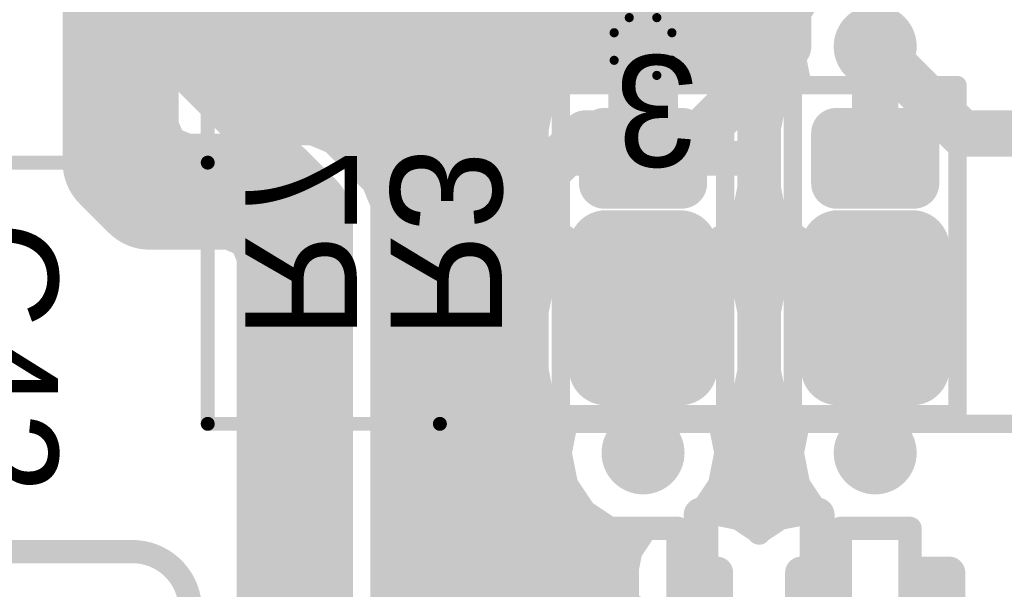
# Model space of a CAD drawing. Extents: x 90 to 214, y 61 to 300.
# Tile 9 of 62: x 108.12 to 118.89, y 96.62 to 102.85. Entities that reach past the tile are written whole.
import ezdxf

# ---------------------------------------------------------------- set-up
doc = ezdxf.new("R2010")
doc.units = 0
for name, color, linetype in [('Bot_Mask', 5, 'CONTINUOUS'), ('Bot_Silk', 7, 'CONTINUOUS'), ('Bottom', 2, 'CONTINUOUS'), ('GND', 12, 'CONTINUOUS'), ('PWR', 14, 'CONTINUOUS'), ('Top', 1, 'CONTINUOUS'), ('Top_Mask', 4, 'CONTINUOUS'), ('Top_Silk', 6, 'CONTINUOUS')]:
    doc.layers.add(name, color=color, linetype=linetype)

# ---------------------------------------------------------------- blocks, each defined once
blk = doc.blocks.new('UNIT_DISC')
at = {"linetype": 'CONTINUOUS', "const_width": 0.5}
blk.add_lwpolyline([(0.25, 0, 1), (-0.25, 0, 1)], format="xyb", close=True, dxfattribs=at)
blk = doc.blocks.new('SHAPE_EL_300_300_0_0_0_0')
at = {"xscale": 0.762, "yscale": 0.762, "zscale": 0.762}
blk.add_blockref('UNIT_DISC', (0, 0), dxfattribs=at)
blk = doc.blocks.new('SHAPE_EL_340_340_0_0_0_0')
at = {"xscale": 0.8636, "yscale": 0.8636, "zscale": 0.8636}
blk.add_blockref('UNIT_DISC', (0, 0), dxfattribs=at)
blk = doc.blocks.new('SHAPE_EL_357_357_0_0_0_0')
at = {"xscale": 0.908, "yscale": 0.908, "zscale": 0.908}
blk.add_blockref('UNIT_DISC', (0, 0), dxfattribs=at)
blk = doc.blocks.new('V_EX30Y30D0_4A6')
at = {"layer": 'Bot_Mask'}
blk.add_blockref('SHAPE_EL_340_340_0_0_0_0', (0, 0), dxfattribs=at)
at = {"layer": 'Bottom'}
blk.add_blockref('SHAPE_EL_300_300_0_0_0_0', (0, 0), dxfattribs=at)
at = {"layer": 'GND'}
blk.add_blockref('SHAPE_EL_357_357_0_0_0_0', (0, 0), dxfattribs=at)
at = {"layer": 'PWR'}
blk.add_blockref('SHAPE_EL_357_357_0_0_0_0', (0, 0), dxfattribs=at)
at = {"layer": 'Top'}
blk.add_blockref('SHAPE_EL_300_300_0_0_0_0', (0, 0), dxfattribs=at)
at = {"layer": 'Top_Mask'}
blk.add_blockref('SHAPE_EL_340_340_0_0_0_0', (0, 0), dxfattribs=at)
blk = doc.blocks.new('V_EX30Y30D0_4A124')
at = {"layer": 'Bot_Mask'}
blk.add_blockref('SHAPE_EL_340_340_0_0_0_0', (0, 0), dxfattribs=at)
at = {"layer": 'Bottom'}
blk.add_blockref('SHAPE_EL_300_300_0_0_0_0', (0, 0), dxfattribs=at)
at = {"layer": 'GND'}
blk.add_blockref('SHAPE_EL_357_357_0_0_0_0', (0, 0), dxfattribs=at)
at = {"layer": 'PWR'}
blk.add_blockref('SHAPE_EL_357_357_0_0_0_0', (0, 0), dxfattribs=at)
at = {"layer": 'Top'}
blk.add_blockref('SHAPE_EL_300_300_0_0_0_0', (0, 0), dxfattribs=at)
at = {"layer": 'Top_Mask'}
blk.add_blockref('SHAPE_EL_340_340_0_0_0_0', (0, 0), dxfattribs=at)
blk = doc.blocks.new('SHAPE_TH45_314_236_52_0_0_0')
at = {"linetype": 'CONTINUOUS', "const_width": 0.1}
for points in [[(0.15068, 0.3159, 0.2262769), (-0.15068, 0.3159, 0.2262769)], [(-0.3159, 0.15068, 0.2262769), (-0.3159, -0.15068, 0.2262769)], [(0.3159, -0.15068, 0.2262769), (0.3159, 0.15068, 0.2262769)], [(-0.15068, -0.3159, 0.2262769), (0.15068, -0.3159, 0.2262769)]]:
    blk.add_lwpolyline(points, format="xyb", dxfattribs=at)
at = {"xscale": 0.1, "yscale": 0.1, "zscale": 0.1}
for p in [(-0.15068, 0.3159), (0.15068, 0.3159), (-0.3159, 0.15068), (0.3159, 0.15068), (-0.3159, -0.15068), (0.3159, -0.15068), (-0.15068, -0.3159), (0.15068, -0.3159)]:
    blk.add_blockref('UNIT_DISC', p, dxfattribs=at)
blk = doc.blocks.new('V_EX30Y30D0_4A86')
at = {"layer": 'Bot_Mask'}
blk.add_blockref('SHAPE_EL_340_340_0_0_0_0', (0, 0), dxfattribs=at)
at = {"layer": 'Bottom'}
blk.add_blockref('SHAPE_EL_300_300_0_0_0_0', (0, 0), dxfattribs=at)
at = {"layer": 'GND'}
blk.add_blockref('SHAPE_TH45_314_236_52_0_0_0', (0, 0), dxfattribs=at)
at = {"layer": 'PWR'}
blk.add_blockref('SHAPE_EL_357_357_0_0_0_0', (0, 0), dxfattribs=at)
at = {"layer": 'Top'}
blk.add_blockref('SHAPE_EL_300_300_0_0_0_0', (0, 0), dxfattribs=at)
at = {"layer": 'Top_Mask'}
blk.add_blockref('SHAPE_EL_340_340_0_0_0_0', (0, 0), dxfattribs=at)
blk = doc.blocks.new('V_EX30Y30D0_4A259')
at = {"layer": 'Bot_Mask'}
blk.add_blockref('SHAPE_EL_340_340_0_0_0_0', (0, 0), dxfattribs=at)
at = {"layer": 'Bottom'}
blk.add_blockref('SHAPE_EL_300_300_0_0_0_0', (0, 0), dxfattribs=at)
at = {"layer": 'GND'}
blk.add_blockref('SHAPE_EL_357_357_0_0_0_0', (0, 0), dxfattribs=at)
at = {"layer": 'PWR'}
blk.add_blockref('SHAPE_EL_357_357_0_0_0_0', (0, 0), dxfattribs=at)
at = {"layer": 'Top'}
blk.add_blockref('SHAPE_EL_300_300_0_0_0_0', (0, 0), dxfattribs=at)
at = {"layer": 'Top_Mask'}
blk.add_blockref('SHAPE_EL_340_340_0_0_0_0', (0, 0), dxfattribs=at)
blk = doc.blocks.new('SHAPE_RR_866_236_0_0_0_0')
for points in [[(-0.95, -0.3), (0.95, -0.3), (-0.95, 0.3), (0.95, 0.3)], [(-1.1, -0.15), (1.1, -0.15), (-1.1, 0.15), (1.1, 0.15)]]:
    blk.add_solid(points)
at = {"xscale": 0.3, "yscale": 0.3, "zscale": 0.3}
for p in [(-0.95, 0.15), (0.95, 0.15), (-0.95, -0.15), (0.95, -0.15)]:
    blk.add_blockref('UNIT_DISC', p, dxfattribs=at)
blk = doc.blocks.new('SHAPE_RR_906_276_0_0_0_0')
for points in [[(-0.9754, -0.3508), (0.9754, -0.3508), (-0.9754, 0.3508), (0.9754, 0.3508)], [(-1.1508, -0.1754), (1.1508, -0.1754), (-1.1508, 0.1754), (1.1508, 0.1754)]]:
    blk.add_solid(points)
at = {"xscale": 0.3508, "yscale": 0.3508, "zscale": 0.3508}
for p in [(-0.9754, 0.1754), (0.9754, 0.1754), (-0.9754, -0.1754), (0.9754, -0.1754)]:
    blk.add_blockref('UNIT_DISC', p, dxfattribs=at)
blk = doc.blocks.new('SHAPE_EL_200_200_0_0_0_0')
at = {"xscale": 0.508, "yscale": 0.508, "zscale": 0.508}
blk.add_blockref('UNIT_DISC', (0, 0), dxfattribs=at)
blk = doc.blocks.new('SMD_RR20X8086_F')
at = {"layer": 'Bot_Mask'}
blk.add_blockref('SHAPE_RR_906_276_0_0_0_0', (0, 0), dxfattribs=at)
at = {"layer": 'Bottom'}
blk.add_blockref('SHAPE_RR_866_236_0_0_0_0', (0, 0), dxfattribs=at)
at = {"layer": 'GND'}
blk.add_blockref('SHAPE_EL_200_200_0_0_0_0', (0, 0), dxfattribs=at)
at = {"layer": 'PWR'}
blk.add_blockref('SHAPE_EL_200_200_0_0_0_0', (0, 0), dxfattribs=at)
blk = doc.blocks.new('D8')
at = {"rotation": -270}
for p in [(115.57, 95.8215), (116.84, 95.8215), (118.11, 95.8215)]:
    blk.add_blockref('SMD_RR20X8086_F', p, dxfattribs=at)
blk = doc.blocks.new('SMD_R2012_5895')
at = {"layer": 'Bot_Silk', "linetype": 'CONTINUOUS', "const_width": 0.2}
for points in [[(118.375, 102.13), (116.575, 102.13)], [(116.575, 102.13), (116.575, 98.53)], [(118.375, 98.53), (118.375, 102.13)], [(116.575, 100.33), (118.375, 100.33)], [(116.575, 98.53), (118.375, 98.53)]]:
    blk.add_lwpolyline(points, dxfattribs=at)
at = {"layer": 'Bot_Silk', "xscale": 0.2, "yscale": 0.2, "zscale": 0.2}
for p in [(116.575, 102.13), (116.575, 102.13), (118.375, 102.13), (118.375, 102.13), (116.575, 100.33), (118.375, 100.33), (116.575, 98.53), (116.575, 98.53), (118.375, 98.53), (118.375, 98.53)]:
    blk.add_blockref('UNIT_DISC', p, dxfattribs=at)
blk = doc.blocks.new('SHAPE_RR_393_511_0_0_0_0')
for points in [[(-0.25, -0.65), (0.25, -0.65), (-0.25, 0.65), (0.25, 0.65)], [(-0.5, -0.4), (0.5, -0.4), (-0.5, 0.4), (0.5, 0.4)]]:
    blk.add_solid(points)
at = {"xscale": 0.5, "yscale": 0.5, "zscale": 0.5}
for p in [(-0.25, 0.4), (0.25, 0.4), (-0.25, -0.4), (0.25, -0.4)]:
    blk.add_blockref('UNIT_DISC', p, dxfattribs=at)
blk = doc.blocks.new('SHAPE_RR_433_551_0_0_0_0')
for points in [[(-0.2754, -0.7008), (0.2754, -0.7008), (-0.2754, 0.7008), (0.2754, 0.7008)], [(-0.5508, -0.4254), (0.5508, -0.4254), (-0.5508, 0.4254), (0.5508, 0.4254)]]:
    blk.add_solid(points)
at = {"xscale": 0.5508, "yscale": 0.5508, "zscale": 0.5508}
for p in [(-0.2754, 0.4254), (0.2754, 0.4254), (-0.2754, -0.4254), (0.2754, -0.4254)]:
    blk.add_blockref('UNIT_DISC', p, dxfattribs=at)
blk = doc.blocks.new('P_SMD_RR1_0X1_3259_F')
at = {"layer": 'Bot_Mask'}
blk.add_blockref('SHAPE_RR_433_551_0_0_0_0', (0, 0), dxfattribs=at)
at = {"layer": 'Bottom'}
blk.add_blockref('SHAPE_RR_393_511_0_0_0_0', (0, 0), dxfattribs=at)
blk = doc.blocks.new('P_SMD_RR1_0X1_3124_F')
at = {"layer": 'Bot_Mask'}
blk.add_blockref('SHAPE_RR_433_551_0_0_0_0', (0, 0), dxfattribs=at)
at = {"layer": 'Bottom'}
blk.add_blockref('SHAPE_RR_393_511_0_0_0_0', (0, 0), dxfattribs=at)
blk = doc.blocks.new('R9')
blk.add_blockref('SMD_R2012_5895', (0, 0))
at = {"rotation": -90}
for name, p in [('P_SMD_RR1_0X1_3259_F', (117.475, 101.33)), ('P_SMD_RR1_0X1_3124_F', (117.475, 99.33))]:
    blk.add_blockref(name, p, dxfattribs=at)
at = {"layer": 'Bot_Silk', "text_generation_flag": 2}
blk.add_text('R9', height=1.2192, rotation=-90, dxfattribs=at).set_placement((121.06275, 99.35369))
blk = doc.blocks.new('SMD_R2012_5907')
at = {"layer": 'Bot_Silk', "linetype": 'CONTINUOUS', "const_width": 0.2}
for points in [[(115.835, 102.13), (114.035, 102.13)], [(114.035, 102.13), (114.035, 98.53)], [(115.835, 98.53), (115.835, 102.13)], [(114.035, 100.33), (115.835, 100.33)], [(114.035, 98.53), (115.835, 98.53)]]:
    blk.add_lwpolyline(points, dxfattribs=at)
at = {"layer": 'Bot_Silk', "xscale": 0.2, "yscale": 0.2, "zscale": 0.2}
for p in [(114.035, 102.13), (114.035, 102.13), (115.835, 102.13), (115.835, 102.13), (114.035, 100.33), (115.835, 100.33), (114.035, 98.53), (114.035, 98.53), (115.835, 98.53), (115.835, 98.53)]:
    blk.add_blockref('UNIT_DISC', p, dxfattribs=at)
blk = doc.blocks.new('P_SMD_RR1_0X1_386_F')
at = {"layer": 'Bot_Mask'}
blk.add_blockref('SHAPE_RR_433_551_0_0_0_0', (0, 0), dxfattribs=at)
at = {"layer": 'Bottom'}
blk.add_blockref('SHAPE_RR_393_511_0_0_0_0', (0, 0), dxfattribs=at)
blk = doc.blocks.new('P_SMD_RR1_0X1_36_F')
at = {"layer": 'Bot_Mask'}
blk.add_blockref('SHAPE_RR_433_551_0_0_0_0', (0, 0), dxfattribs=at)
at = {"layer": 'Bottom'}
blk.add_blockref('SHAPE_RR_393_511_0_0_0_0', (0, 0), dxfattribs=at)
blk = doc.blocks.new('R7')
blk.add_blockref('SMD_R2012_5907', (0, 0))
at = {"rotation": -90}
for name, p in [('P_SMD_RR1_0X1_386_F', (114.935, 101.33)), ('P_SMD_RR1_0X1_36_F', (114.935, 99.33))]:
    blk.add_blockref(name, p, dxfattribs=at)
at = {"layer": 'Bot_Silk', "text_generation_flag": 2}
blk.add_text('R7', height=1.2192, rotation=-90, dxfattribs=at).set_placement((110.58525, 99.35369))
blk = doc.blocks.new('SMD_R2012_5943')
at = {"layer": 'Bot_Silk', "linetype": 'CONTINUOUS', "const_width": 0.2}
for points in [[(120.915, 102.13), (119.115, 102.13)], [(119.115, 102.13), (119.115, 98.53)], [(120.915, 98.53), (120.915, 102.13)], [(120.915, 100.33), (119.115, 100.33)], [(119.115, 98.53), (120.915, 98.53)]]:
    blk.add_lwpolyline(points, dxfattribs=at)
at = {"layer": 'Bot_Silk', "xscale": 0.2, "yscale": 0.2, "zscale": 0.2}
for p in [(119.115, 102.13), (119.115, 102.13), (120.915, 102.13), (120.915, 102.13), (119.115, 100.33), (120.915, 100.33), (119.115, 98.53), (119.115, 98.53), (120.915, 98.53), (120.915, 98.53)]:
    blk.add_blockref('UNIT_DISC', p, dxfattribs=at)
blk = doc.blocks.new('P_SMD_RR1_0X1_3241_F')
at = {"layer": 'Bot_Mask'}
blk.add_blockref('SHAPE_RR_433_551_0_0_0_0', (0, 0), dxfattribs=at)
at = {"layer": 'Bottom'}
blk.add_blockref('SHAPE_RR_393_511_0_0_0_0', (0, 0), dxfattribs=at)
blk = doc.blocks.new('P_SMD_RR1_0X1_3181_F')
at = {"layer": 'Bot_Mask'}
blk.add_blockref('SHAPE_RR_433_551_0_0_0_0', (0, 0), dxfattribs=at)
at = {"layer": 'Bottom'}
blk.add_blockref('SHAPE_RR_393_511_0_0_0_0', (0, 0), dxfattribs=at)
blk = doc.blocks.new('R3')
blk.add_blockref('SMD_R2012_5943', (0, 0))
at = {"rotation": -270}
for name, p in [('P_SMD_RR1_0X1_3181_F', (120.015, 101.33)), ('P_SMD_RR1_0X1_3241_F', (120.015, 99.33))]:
    blk.add_blockref(name, p, dxfattribs=at)
at = {"layer": 'Bot_Silk', "text_generation_flag": 2}
blk.add_text('R3', height=1.2192, rotation=-90, dxfattribs=at).set_placement((112.17275, 99.35369))
blk = doc.blocks.new('CK400_A_7652')
at = {"layer": 'Top_Silk', "linetype": 'CONTINUOUS', "const_width": 0.254}
blk.add_lwpolyline([(106.68, 97.028), (109.347, 97.028)], dxfattribs=at)
blk.add_lwpolyline([(109.982, 96.393, 0.414214), (109.347, 97.028, 0.414214)], format="xyb", dxfattribs=at)
at = {"layer": 'Top_Silk', "xscale": 0.254, "yscale": 0.254, "zscale": 0.254}
blk.add_blockref('UNIT_DISC', (109.347, 97.028), dxfattribs=at)
blk.add_blockref('UNIT_DISC', (109.347, 97.028), dxfattribs=at)
blk = doc.blocks.new('C42')
blk.add_blockref('CK400_A_7652', (0, 0))
at = {"layer": 'Top_Silk'}
blk.add_text('C42', height=1.2192, rotation=270, dxfattribs=at).set_placement((107.315, 100.6475))
blk = doc.blocks.new('SMDSW_6P_7667')
at = {"layer": 'Top_Silk', "linetype": 'CONTINUOUS'}
for points, const_width in [([(112.522, 98.425), (112.522, 92.075)], 0.203), ([(122.428, 98.425), (112.522, 98.425)], 0.203), ([(115.316, 97.282), (114.554, 97.282)], 0.254), ([(114.554, 97.282), (114.554, 95.25)], 0.254), ([(115.316, 95.25), (115.316, 97.282)], 0.254), ([(117.094, 97.282), (117.094, 95.25)], 0.254), ([(117.856, 97.282), (117.094, 97.282)], 0.254), ([(117.856, 95.25), (117.856, 97.282)], 0.254)]:
    blk.add_lwpolyline(points, dxfattribs=dict(at, const_width=const_width))
at = {"layer": 'Top_Silk'}
for p, xscale, yscale, zscale in [((112.522, 98.425), 0.2032, 0.2032, 0.2032), ((112.522, 98.425), 0.2032, 0.2032, 0.2032), ((114.554, 97.282), 0.254, 0.254, 0.254), ((114.554, 97.282), 0.254, 0.254, 0.254), ((115.316, 97.282), 0.254, 0.254, 0.254), ((115.316, 97.282), 0.254, 0.254, 0.254), ((117.094, 97.282), 0.254, 0.254, 0.254), ((117.094, 97.282), 0.254, 0.254, 0.254), ((117.856, 97.282), 0.254, 0.254, 0.254), ((117.856, 97.282), 0.254, 0.254, 0.254)]:
    blk.add_blockref('UNIT_DISC', p, dxfattribs=dict(at, xscale=xscale, yscale=yscale, zscale=zscale))
blk = doc.blocks.new('SHAPE_RR_600_800_0_0_0_0')
for points in [[(-0.381, -1.016), (0.381, -1.016), (-0.381, 1.016), (0.381, 1.016)], [(-0.762, -0.635), (0.762, -0.635), (-0.762, 0.635), (0.762, 0.635)]]:
    blk.add_solid(points)
at = {"xscale": 0.762, "yscale": 0.762, "zscale": 0.762}
for p in [(-0.381, 0.635), (0.381, 0.635), (-0.381, -0.635), (0.381, -0.635)]:
    blk.add_blockref('UNIT_DISC', p, dxfattribs=at)
blk = doc.blocks.new('SHAPE_RR_640_840_0_0_0_0')
for points in [[(-0.4064, -1.0668), (0.4064, -1.0668), (-0.4064, 1.0668), (0.4064, 1.0668)], [(-0.8128, -0.6604), (0.8128, -0.6604), (-0.8128, 0.6604), (0.8128, 0.6604)]]:
    blk.add_solid(points)
at = {"xscale": 0.8128, "yscale": 0.8128, "zscale": 0.8128}
for p in [(-0.4064, 0.6604), (0.4064, 0.6604), (-0.4064, -0.6604), (0.4064, -0.6604)]:
    blk.add_blockref('UNIT_DISC', p, dxfattribs=at)
blk = doc.blocks.new('SMD_RR60X80__1_6')
at = {"layer": 'GND'}
blk.add_blockref('SHAPE_EL_300_300_0_0_0_0', (0, 0), dxfattribs=at)
at = {"layer": 'PWR'}
blk.add_blockref('SHAPE_EL_300_300_0_0_0_0', (0, 0), dxfattribs=at)
at = {"layer": 'Top'}
blk.add_blockref('SHAPE_RR_600_800_0_0_0_0', (0, 0), dxfattribs=at)
at = {"layer": 'Top_Mask'}
blk.add_blockref('SHAPE_RR_640_840_0_0_0_0', (0, 0), dxfattribs=at)
blk = doc.blocks.new('SMD_RR60X80__1_124')
at = {"layer": 'GND'}
blk.add_blockref('SHAPE_EL_300_300_0_0_0_0', (0, 0), dxfattribs=at)
at = {"layer": 'PWR'}
blk.add_blockref('SHAPE_EL_300_300_0_0_0_0', (0, 0), dxfattribs=at)
at = {"layer": 'Top'}
blk.add_blockref('SHAPE_RR_600_800_0_0_0_0', (0, 0), dxfattribs=at)
at = {"layer": 'Top_Mask'}
blk.add_blockref('SHAPE_RR_640_840_0_0_0_0', (0, 0), dxfattribs=at)
blk = doc.blocks.new('SW4')
at = {"rotation": 180}
for name, p in [('SMD_RR60X80__1_6', (114.935, 99.695)), ('SMD_RR60X80__1_124', (117.475, 99.695))]:
    blk.add_blockref(name, p, dxfattribs=at)
blk.add_blockref('SMDSW_6P_7667', (0, 0))
blk = doc.blocks.new('CUPOUR_L2_F0_TT90_28772')
at = {"layer": 'Bottom', "linetype": 'CONTINUOUS'}
for points, const_width in [([(109.85499, 110.99349), (109.85499, 102.36651)], 0.254), ([(116.63759, 102.89937), (116.713, 103.01223)], 0.254), ([(109.85499, 102.86999), (116.63174, 102.86999)], 0.254), ([(116.56859, 102.5525), (116.63759, 102.89937)], 0.254), ([(109.85499, 102.67949), (116.59385, 102.67949)], 0.254), ([(116.63759, 102.20563), (116.56859, 102.5525)], 0.254), ([(109.85499, 102.48899), (116.58122, 102.48899)], 0.254), ([(109.85499, 102.36651), (109.94798, 102.142)], 0.254), ([(114.23925, 102.29402), (114.46035, 102.338)], 0.254), ([(114.46035, 102.338), (115.40965, 102.338)], 0.254), ([(114.935, 101.5205), (114.935, 102.338)], 0.381), ([(115.40965, 102.338), (115.63075, 102.29402)], 0.254), ([(109.88316, 102.29849), (114.26172, 102.29849)], 0.254), ([(113.98852, 102.12648), (114.23925, 102.29402)], 0.254), ([(115.60827, 102.29849), (116.61911, 102.29849)], 0.254), ([(115.63075, 102.29402), (115.88148, 102.12648)], 0.254), ([(109.94798, 102.142), (110.397, 101.69299)], 0.254), ([(109.98199, 102.10799), (113.97616, 102.10799)], 0.254), ([(113.82098, 101.87575), (113.98852, 102.12648)], 0.254), ([(115.88148, 102.12648), (116.04902, 101.87575)], 0.254), ([(115.89383, 102.10799), (116.51616, 102.10799)], 0.254), ([(116.36098, 101.87575), (116.52852, 102.12648)], 0.254), ([(116.52852, 102.12648), (116.64048, 102.20129)], 0.254), ([(116.64048, 102.20129), (116.63759, 102.20563)], 0.254), ([(110.17249, 101.91749), (113.84887, 101.91749)], 0.254), ([(116.02112, 101.91749), (116.38887, 101.91749)], 0.254), ([(113.777, 101.65465), (113.82098, 101.87575)], 0.254), ([(116.04902, 101.87575), (116.093, 101.65465)], 0.254), ([(116.317, 101.65465), (116.36098, 101.87575)], 0.254), ([(110.36299, 101.72699), (113.79138, 101.72699)], 0.254), ([(110.397, 101.69299), (110.62151, 101.59999)], 0.254), ([(116.07861, 101.72699), (116.33138, 101.72699)], 0.254), ([(110.62151, 101.59999), (111.31099, 101.60001)], 0.254), ([(111.31099, 101.60001), (111.5355, 101.50701)], 0.254), ([(113.777, 101.00535), (113.777, 101.65465)], 0.254), ([(116.093, 101.65465), (116.093, 101.00535)], 0.254), ([(116.317, 101.00535), (116.317, 101.65465)], 0.254), ([(111.46433, 101.53649), (113.777, 101.53649)], 0.254), ([(111.5355, 101.50701), (111.98451, 101.058)], 0.254), ([(116.093, 101.53649), (116.317, 101.53649)], 0.254), ([(114.7445, 101.33), (113.777, 101.33)], 0.381), ([(115.1255, 101.33), (116.093, 101.33)], 0.381), ([(111.69652, 101.34599), (113.777, 101.34599)], 0.254), ([(116.093, 101.34599), (116.317, 101.34599)], 0.254), ([(111.88702, 101.15549), (113.777, 101.15549)], 0.254), ([(116.093, 101.15549), (116.317, 101.15549)], 0.254), ([(111.98451, 101.058), (112.0775, 100.83349)], 0.254), ([(112.02303, 100.96499), (113.78502, 100.96499)], 0.254), ([(113.82098, 100.78425), (113.777, 101.00535)], 0.254), ([(116.093, 101.00535), (116.04902, 100.78425)], 0.254), ([(116.08497, 100.96499), (116.32502, 100.96499)], 0.254), ([(116.36098, 100.78425), (116.317, 101.00535)], 0.254), ([(112.0775, 100.83349), (112.07749, 87.44401)], 0.254), ([(112.07749, 100.77449), (113.8275, 100.77449)], 0.254), ([(113.98852, 100.53352), (113.82098, 100.78425)], 0.254), ([(116.04902, 100.78425), (115.88148, 100.53352)], 0.254), ([(116.04249, 100.77449), (116.3675, 100.77449)], 0.254), ([(116.52852, 100.53352), (116.36098, 100.78425)], 0.254), ([(112.07749, 100.58399), (113.95479, 100.58399)], 0.254), ([(114.23925, 100.36598), (113.98852, 100.53352)], 0.254), ([(115.88148, 100.53352), (115.63075, 100.36598)], 0.254), ([(115.9152, 100.58399), (116.49479, 100.58399)], 0.254), ([(116.77925, 100.36598), (116.52852, 100.53352)], 0.254), ([(112.07749, 100.39349), (114.19808, 100.39349)], 0.254), ([(115.67191, 100.39349), (116.73808, 100.39349)], 0.254), ([(113.98852, 100.12648), (114.23925, 100.29402)], 0.254), ([(114.42013, 100.33), (114.23925, 100.36598)], 0.254), ([(114.23925, 100.29402), (114.42013, 100.33)], 0.254), ([(115.63075, 100.36598), (115.44986, 100.33)], 0.254), ([(115.44986, 100.33), (115.63075, 100.29402)], 0.254), ([(115.63075, 100.29402), (115.88148, 100.12648)], 0.254), ([(116.52852, 100.12648), (116.77925, 100.29402)], 0.254), ([(116.96013, 100.33), (116.77925, 100.36598)], 0.254), ([(116.77925, 100.29402), (116.96013, 100.33)], 0.254), ([(112.07749, 100.20299), (114.10302, 100.20299)], 0.254), ([(115.76697, 100.20299), (116.64302, 100.20299)], 0.254), ([(113.82098, 99.87575), (113.98852, 100.12648)], 0.254), ([(115.88148, 100.12648), (116.04902, 99.87575)], 0.254), ([(116.36098, 99.87575), (116.52852, 100.12648)], 0.254), ([(112.07749, 100.01249), (113.91235, 100.01249)], 0.254), ([(115.95764, 100.01249), (116.45235, 100.01249)], 0.254), ([(113.777, 99.65465), (113.82098, 99.87575)], 0.254), ([(116.04902, 99.87575), (116.093, 99.65465)], 0.254), ([(116.317, 99.65465), (116.36098, 99.87575)], 0.254), ([(112.07749, 99.82199), (113.81028, 99.82199)], 0.254), ([(116.05971, 99.82199), (116.35028, 99.82199)], 0.254), ([(112.07749, 99.63149), (113.777, 99.63149)], 0.254), ([(113.777, 99.00535), (113.777, 99.65465)], 0.254), ([(116.093, 99.65465), (116.093, 99.00535)], 0.254), ([(116.093, 99.63149), (116.317, 99.63149)], 0.254), ([(116.317, 99.00535), (116.317, 99.65465)], 0.254), ([(112.07749, 99.44099), (113.777, 99.44099)], 0.254), ([(116.093, 99.44099), (116.317, 99.44099)], 0.254), ([(112.07749, 99.25049), (113.777, 99.25049)], 0.254), ([(116.093, 99.25049), (116.317, 99.25049)], 0.254), ([(112.07749, 99.05999), (113.777, 99.05999)], 0.254), ([(113.82098, 98.78425), (113.777, 99.00535)], 0.254), ([(116.093, 99.00535), (116.04902, 98.78425)], 0.254), ([(116.093, 99.05999), (116.317, 99.05999)], 0.254), ([(116.36098, 98.78425), (116.317, 99.00535)], 0.254), ([(112.07749, 98.86949), (113.80402, 98.86949)], 0.254), ([(113.98852, 98.53352), (113.82098, 98.78425)], 0.254), ([(116.04902, 98.78425), (115.88148, 98.53352)], 0.254), ([(116.06597, 98.86949), (116.34402, 98.86949)], 0.254), ([(116.52852, 98.53352), (116.36098, 98.78425)], 0.254), ([(112.07749, 98.67899), (113.89131, 98.67899)], 0.254), ([(115.97868, 98.67899), (116.43131, 98.67899)], 0.254), ([(112.07749, 98.48849), (114.0559, 98.48849)], 0.254), ([(114.10048, 98.4587), (113.98852, 98.53352)], 0.254), ([(114.02859, 98.1075), (114.09759, 98.45437)], 0.254), ([(114.09759, 98.45437), (114.10048, 98.4587)], 0.254), ([(115.88148, 98.53352), (115.76951, 98.4587)], 0.254), ([(115.76951, 98.4587), (115.77241, 98.45437)], 0.254), ([(115.77241, 98.45437), (115.84141, 98.1075)], 0.254), ([(115.81409, 98.48849), (116.5959, 98.48849)], 0.254), ([(116.64048, 98.4587), (116.52852, 98.53352)], 0.254), ([(116.56859, 98.1075), (116.63759, 98.45437)], 0.254), ([(116.63759, 98.45437), (116.64048, 98.4587)], 0.254), ([(112.07749, 98.29799), (114.06648, 98.29799)], 0.254), ([(115.80351, 98.29799), (116.60648, 98.29799)], 0.254), ([(112.07749, 98.10749), (114.02859, 98.10749)], 0.254), ([(114.09759, 97.76063), (114.02859, 98.1075)], 0.254), ([(115.84141, 98.1075), (115.77241, 97.76063)], 0.254), ([(115.8414, 98.10749), (116.56859, 98.10749)], 0.254), ([(116.63759, 97.76063), (116.56859, 98.1075)], 0.254), ([(112.07749, 97.91699), (114.06648, 97.91699)], 0.254), ([(115.80351, 97.91699), (116.60648, 97.91699)], 0.254), ([(112.07749, 97.72649), (114.1204, 97.72649)], 0.254), ([(114.29407, 97.46657), (114.09759, 97.76063)], 0.254), ([(115.77241, 97.76063), (115.57593, 97.46657)], 0.254), ([(115.74959, 97.72649), (116.6604, 97.72649)], 0.254), ([(116.83407, 97.46657), (116.63759, 97.76063)], 0.254), ([(112.07749, 97.53599), (114.24768, 97.53599)], 0.254), ([(115.57, 96.012), (115.57, 97.4295)], 0.381), ([(115.62231, 97.53599), (116.78768, 97.53599)], 0.254), ([(116.84, 96.012), (116.84, 97.4295)], 0.381), ([(114.58813, 97.27009), (114.29407, 97.46657)], 0.254), ([(115.57593, 97.46657), (115.52044, 97.4295)], 0.254), ([(115.52044, 97.4295), (115.7848, 97.4295)], 0.254), ([(115.7848, 97.4295), (115.97673, 97.39132)], 0.254), ([(115.97673, 97.39132), (116.19439, 97.24589)], 0.254), ([(116.21561, 97.24589), (116.43327, 97.39132)], 0.254), ([(116.43327, 97.39132), (116.6252, 97.4295)], 0.254), ([(116.6252, 97.4295), (116.88955, 97.4295)], 0.254), ([(116.88955, 97.4295), (116.83407, 97.46657)], 0.254), ([(112.07749, 97.34549), (114.47528, 97.34549)], 0.254), ([(114.91794, 97.20448), (114.58813, 97.27009)], 0.254), ([(116.04532, 97.34549), (116.36467, 97.34549)], 0.254), ([(112.07749, 97.15499), (114.88487, 97.15499)], 0.254), ([(114.80018, 97.02823), (114.91794, 97.20448)], 0.254), ([(116.19439, 97.24589), (116.205, 97.23001)], 0.254), ([(116.205, 97.23001), (116.21561, 97.24589)], 0.254), ([(112.07749, 96.96449), (114.7875, 96.96449)], 0.254), ([(114.762, 96.8363), (114.80018, 97.02823)], 0.254), ([(114.762, 94.8067), (114.762, 96.8363)], 0.254), ([(112.07749, 96.77399), (114.762, 96.77399)], 0.254), ([(112.07749, 96.58349), (114.762, 96.58349)], 0.254)]:
    blk.add_lwpolyline(points, dxfattribs=dict(at, const_width=const_width))
at = {"layer": 'Bottom'}
for p, xscale, yscale, zscale in [((109.85499, 102.86999), 0.254, 0.254, 0.254), ((116.63174, 102.86999), 0.254, 0.254, 0.254), ((116.63759, 102.89937), 0.254, 0.254, 0.254), ((116.63759, 102.89937), 0.254, 0.254, 0.254), ((109.85499, 102.67949), 0.254, 0.254, 0.254), ((116.59385, 102.67949), 0.254, 0.254, 0.254), ((116.56859, 102.5525), 0.254, 0.254, 0.254), ((116.56859, 102.5525), 0.254, 0.254, 0.254), ((109.85499, 102.48899), 0.254, 0.254, 0.254), ((116.58122, 102.48899), 0.254, 0.254, 0.254), ((109.85499, 102.36651), 0.254, 0.254, 0.254), ((109.85499, 102.36651), 0.254, 0.254, 0.254), ((114.46035, 102.338), 0.254, 0.254, 0.254), ((114.46035, 102.338), 0.254, 0.254, 0.254), ((114.935, 102.338), 0.381, 0.381, 0.381), ((115.40965, 102.338), 0.254, 0.254, 0.254), ((115.40965, 102.338), 0.254, 0.254, 0.254), ((109.88316, 102.29849), 0.254, 0.254, 0.254), ((114.23925, 102.29402), 0.254, 0.254, 0.254), ((114.23925, 102.29402), 0.254, 0.254, 0.254), ((114.26172, 102.29849), 0.254, 0.254, 0.254), ((115.60827, 102.29849), 0.254, 0.254, 0.254), ((115.63075, 102.29402), 0.254, 0.254, 0.254), ((115.63075, 102.29402), 0.254, 0.254, 0.254), ((116.61911, 102.29849), 0.254, 0.254, 0.254), ((109.94798, 102.142), 0.254, 0.254, 0.254), ((109.94798, 102.142), 0.254, 0.254, 0.254), ((109.98199, 102.10799), 0.254, 0.254, 0.254), ((113.97616, 102.10799), 0.254, 0.254, 0.254), ((113.98852, 102.12648), 0.254, 0.254, 0.254), ((113.98852, 102.12648), 0.254, 0.254, 0.254), ((115.88148, 102.12648), 0.254, 0.254, 0.254), ((115.88148, 102.12648), 0.254, 0.254, 0.254), ((115.89383, 102.10799), 0.254, 0.254, 0.254), ((116.51616, 102.10799), 0.254, 0.254, 0.254), ((116.52852, 102.12648), 0.254, 0.254, 0.254), ((116.52852, 102.12648), 0.254, 0.254, 0.254), ((116.63759, 102.20563), 0.254, 0.254, 0.254), ((116.63759, 102.20563), 0.254, 0.254, 0.254), ((116.64048, 102.20129), 0.254, 0.254, 0.254), ((116.64048, 102.20129), 0.254, 0.254, 0.254), ((110.17249, 101.91749), 0.254, 0.254, 0.254), ((113.84887, 101.91749), 0.254, 0.254, 0.254), ((116.02112, 101.91749), 0.254, 0.254, 0.254), ((116.38887, 101.91749), 0.254, 0.254, 0.254), ((113.82098, 101.87575), 0.254, 0.254, 0.254), ((113.82098, 101.87575), 0.254, 0.254, 0.254), ((116.04902, 101.87575), 0.254, 0.254, 0.254), ((116.04902, 101.87575), 0.254, 0.254, 0.254), ((116.36098, 101.87575), 0.254, 0.254, 0.254), ((116.36098, 101.87575), 0.254, 0.254, 0.254), ((110.36299, 101.72699), 0.254, 0.254, 0.254), ((110.397, 101.69299), 0.254, 0.254, 0.254), ((110.397, 101.69299), 0.254, 0.254, 0.254), ((113.79138, 101.72699), 0.254, 0.254, 0.254), ((116.07861, 101.72699), 0.254, 0.254, 0.254), ((116.33138, 101.72699), 0.254, 0.254, 0.254), ((110.62151, 101.59999), 0.254, 0.254, 0.254), ((110.62151, 101.59999), 0.254, 0.254, 0.254), ((111.31099, 101.60001), 0.254, 0.254, 0.254), ((111.31099, 101.60001), 0.254, 0.254, 0.254), ((113.777, 101.65465), 0.254, 0.254, 0.254), ((113.777, 101.65465), 0.254, 0.254, 0.254), ((114.935, 101.5205), 0.381, 0.381, 0.381), ((116.093, 101.65465), 0.254, 0.254, 0.254), ((116.093, 101.65465), 0.254, 0.254, 0.254), ((116.317, 101.65465), 0.254, 0.254, 0.254), ((116.317, 101.65465), 0.254, 0.254, 0.254), ((111.46433, 101.53649), 0.254, 0.254, 0.254), ((111.5355, 101.50701), 0.254, 0.254, 0.254), ((111.5355, 101.50701), 0.254, 0.254, 0.254), ((113.777, 101.53649), 0.254, 0.254, 0.254), ((116.093, 101.53649), 0.254, 0.254, 0.254), ((116.317, 101.53649), 0.254, 0.254, 0.254), ((113.777, 101.33), 0.381, 0.381, 0.381), ((114.7445, 101.33), 0.381, 0.381, 0.381), ((115.1255, 101.33), 0.381, 0.381, 0.381), ((116.093, 101.33), 0.381, 0.381, 0.381), ((111.69652, 101.34599), 0.254, 0.254, 0.254), ((113.777, 101.34599), 0.254, 0.254, 0.254), ((116.093, 101.34599), 0.254, 0.254, 0.254), ((116.317, 101.34599), 0.254, 0.254, 0.254), ((111.88702, 101.15549), 0.254, 0.254, 0.254), ((113.777, 101.15549), 0.254, 0.254, 0.254), ((116.093, 101.15549), 0.254, 0.254, 0.254), ((116.317, 101.15549), 0.254, 0.254, 0.254), ((111.98451, 101.058), 0.254, 0.254, 0.254), ((111.98451, 101.058), 0.254, 0.254, 0.254), ((112.02303, 100.96499), 0.254, 0.254, 0.254), ((113.777, 101.00535), 0.254, 0.254, 0.254), ((113.777, 101.00535), 0.254, 0.254, 0.254), ((113.78502, 100.96499), 0.254, 0.254, 0.254), ((116.08497, 100.96499), 0.254, 0.254, 0.254), ((116.093, 101.00535), 0.254, 0.254, 0.254), ((116.093, 101.00535), 0.254, 0.254, 0.254), ((116.317, 101.00535), 0.254, 0.254, 0.254), ((116.317, 101.00535), 0.254, 0.254, 0.254), ((116.32502, 100.96499), 0.254, 0.254, 0.254), ((112.0775, 100.83349), 0.254, 0.254, 0.254), ((112.0775, 100.83349), 0.254, 0.254, 0.254), ((112.07749, 100.77449), 0.254, 0.254, 0.254), ((113.82098, 100.78425), 0.254, 0.254, 0.254), ((113.82098, 100.78425), 0.254, 0.254, 0.254), ((113.8275, 100.77449), 0.254, 0.254, 0.254), ((116.04249, 100.77449), 0.254, 0.254, 0.254), ((116.04902, 100.78425), 0.254, 0.254, 0.254), ((116.04902, 100.78425), 0.254, 0.254, 0.254), ((116.36098, 100.78425), 0.254, 0.254, 0.254), ((116.36098, 100.78425), 0.254, 0.254, 0.254), ((116.3675, 100.77449), 0.254, 0.254, 0.254), ((112.07749, 100.58399), 0.254, 0.254, 0.254), ((113.95479, 100.58399), 0.254, 0.254, 0.254), ((113.98852, 100.53352), 0.254, 0.254, 0.254), ((113.98852, 100.53352), 0.254, 0.254, 0.254), ((115.88148, 100.53352), 0.254, 0.254, 0.254), ((115.88148, 100.53352), 0.254, 0.254, 0.254), ((115.9152, 100.58399), 0.254, 0.254, 0.254), ((116.49479, 100.58399), 0.254, 0.254, 0.254), ((116.52852, 100.53352), 0.254, 0.254, 0.254), ((116.52852, 100.53352), 0.254, 0.254, 0.254), ((112.07749, 100.39349), 0.254, 0.254, 0.254), ((114.19808, 100.39349), 0.254, 0.254, 0.254), ((115.67191, 100.39349), 0.254, 0.254, 0.254), ((116.73808, 100.39349), 0.254, 0.254, 0.254), ((114.23925, 100.36598), 0.254, 0.254, 0.254), ((114.23925, 100.36598), 0.254, 0.254, 0.254), ((114.23925, 100.29402), 0.254, 0.254, 0.254), ((114.23925, 100.29402), 0.254, 0.254, 0.254), ((114.42013, 100.33), 0.254, 0.254, 0.254), ((114.42013, 100.33), 0.254, 0.254, 0.254), ((115.44986, 100.33), 0.254, 0.254, 0.254), ((115.44986, 100.33), 0.254, 0.254, 0.254), ((115.63075, 100.36598), 0.254, 0.254, 0.254), ((115.63075, 100.36598), 0.254, 0.254, 0.254), ((115.63075, 100.29402), 0.254, 0.254, 0.254), ((115.63075, 100.29402), 0.254, 0.254, 0.254), ((116.77925, 100.36598), 0.254, 0.254, 0.254), ((116.77925, 100.36598), 0.254, 0.254, 0.254), ((116.77925, 100.29402), 0.254, 0.254, 0.254), ((116.77925, 100.29402), 0.254, 0.254, 0.254), ((116.96013, 100.33), 0.254, 0.254, 0.254), ((116.96013, 100.33), 0.254, 0.254, 0.254), ((112.07749, 100.20299), 0.254, 0.254, 0.254), ((114.10302, 100.20299), 0.254, 0.254, 0.254), ((115.76697, 100.20299), 0.254, 0.254, 0.254), ((116.64302, 100.20299), 0.254, 0.254, 0.254), ((113.98852, 100.12648), 0.254, 0.254, 0.254), ((113.98852, 100.12648), 0.254, 0.254, 0.254), ((115.88148, 100.12648), 0.254, 0.254, 0.254), ((115.88148, 100.12648), 0.254, 0.254, 0.254), ((116.52852, 100.12648), 0.254, 0.254, 0.254), ((116.52852, 100.12648), 0.254, 0.254, 0.254), ((112.07749, 100.01249), 0.254, 0.254, 0.254), ((113.91235, 100.01249), 0.254, 0.254, 0.254), ((115.95764, 100.01249), 0.254, 0.254, 0.254), ((116.45235, 100.01249), 0.254, 0.254, 0.254), ((113.82098, 99.87575), 0.254, 0.254, 0.254), ((113.82098, 99.87575), 0.254, 0.254, 0.254), ((116.04902, 99.87575), 0.254, 0.254, 0.254), ((116.04902, 99.87575), 0.254, 0.254, 0.254), ((116.36098, 99.87575), 0.254, 0.254, 0.254), ((116.36098, 99.87575), 0.254, 0.254, 0.254), ((112.07749, 99.82199), 0.254, 0.254, 0.254), ((113.81028, 99.82199), 0.254, 0.254, 0.254), ((116.05971, 99.82199), 0.254, 0.254, 0.254), ((116.35028, 99.82199), 0.254, 0.254, 0.254), ((112.07749, 99.63149), 0.254, 0.254, 0.254), ((113.777, 99.65465), 0.254, 0.254, 0.254), ((113.777, 99.65465), 0.254, 0.254, 0.254), ((113.777, 99.63149), 0.254, 0.254, 0.254), ((116.093, 99.65465), 0.254, 0.254, 0.254), ((116.093, 99.65465), 0.254, 0.254, 0.254), ((116.093, 99.63149), 0.254, 0.254, 0.254), ((116.317, 99.65465), 0.254, 0.254, 0.254), ((116.317, 99.65465), 0.254, 0.254, 0.254), ((116.317, 99.63149), 0.254, 0.254, 0.254), ((112.07749, 99.44099), 0.254, 0.254, 0.254), ((113.777, 99.44099), 0.254, 0.254, 0.254), ((116.093, 99.44099), 0.254, 0.254, 0.254), ((116.317, 99.44099), 0.254, 0.254, 0.254), ((112.07749, 99.25049), 0.254, 0.254, 0.254), ((113.777, 99.25049), 0.254, 0.254, 0.254), ((116.093, 99.25049), 0.254, 0.254, 0.254), ((116.317, 99.25049), 0.254, 0.254, 0.254), ((112.07749, 99.05999), 0.254, 0.254, 0.254), ((113.777, 99.05999), 0.254, 0.254, 0.254), ((113.777, 99.00535), 0.254, 0.254, 0.254), ((113.777, 99.00535), 0.254, 0.254, 0.254), ((116.093, 99.05999), 0.254, 0.254, 0.254), ((116.093, 99.00535), 0.254, 0.254, 0.254), ((116.093, 99.00535), 0.254, 0.254, 0.254), ((116.317, 99.05999), 0.254, 0.254, 0.254), ((116.317, 99.00535), 0.254, 0.254, 0.254), ((116.317, 99.00535), 0.254, 0.254, 0.254), ((112.07749, 98.86949), 0.254, 0.254, 0.254), ((113.80402, 98.86949), 0.254, 0.254, 0.254), ((113.82098, 98.78425), 0.254, 0.254, 0.254), ((113.82098, 98.78425), 0.254, 0.254, 0.254), ((116.04902, 98.78425), 0.254, 0.254, 0.254), ((116.04902, 98.78425), 0.254, 0.254, 0.254), ((116.06597, 98.86949), 0.254, 0.254, 0.254), ((116.34402, 98.86949), 0.254, 0.254, 0.254), ((116.36098, 98.78425), 0.254, 0.254, 0.254), ((116.36098, 98.78425), 0.254, 0.254, 0.254), ((112.07749, 98.67899), 0.254, 0.254, 0.254), ((113.89131, 98.67899), 0.254, 0.254, 0.254), ((115.97868, 98.67899), 0.254, 0.254, 0.254), ((116.43131, 98.67899), 0.254, 0.254, 0.254), ((112.07749, 98.48849), 0.254, 0.254, 0.254), ((113.98852, 98.53352), 0.254, 0.254, 0.254), ((113.98852, 98.53352), 0.254, 0.254, 0.254), ((114.0559, 98.48849), 0.254, 0.254, 0.254), ((114.09759, 98.45437), 0.254, 0.254, 0.254), ((114.09759, 98.45437), 0.254, 0.254, 0.254), ((114.10048, 98.4587), 0.254, 0.254, 0.254), ((114.10048, 98.4587), 0.254, 0.254, 0.254), ((115.76951, 98.4587), 0.254, 0.254, 0.254), ((115.76951, 98.4587), 0.254, 0.254, 0.254), ((115.77241, 98.45437), 0.254, 0.254, 0.254), ((115.77241, 98.45437), 0.254, 0.254, 0.254), ((115.81409, 98.48849), 0.254, 0.254, 0.254), ((115.88148, 98.53352), 0.254, 0.254, 0.254), ((115.88148, 98.53352), 0.254, 0.254, 0.254), ((116.52852, 98.53352), 0.254, 0.254, 0.254), ((116.52852, 98.53352), 0.254, 0.254, 0.254), ((116.5959, 98.48849), 0.254, 0.254, 0.254), ((116.63759, 98.45437), 0.254, 0.254, 0.254), ((116.63759, 98.45437), 0.254, 0.254, 0.254), ((116.64048, 98.4587), 0.254, 0.254, 0.254), ((116.64048, 98.4587), 0.254, 0.254, 0.254), ((112.07749, 98.29799), 0.254, 0.254, 0.254), ((114.06648, 98.29799), 0.254, 0.254, 0.254), ((115.80351, 98.29799), 0.254, 0.254, 0.254), ((116.60648, 98.29799), 0.254, 0.254, 0.254), ((112.07749, 98.10749), 0.254, 0.254, 0.254), ((114.02859, 98.1075), 0.254, 0.254, 0.254), ((114.02859, 98.1075), 0.254, 0.254, 0.254), ((114.02859, 98.10749), 0.254, 0.254, 0.254), ((115.8414, 98.10749), 0.254, 0.254, 0.254), ((115.84141, 98.1075), 0.254, 0.254, 0.254), ((115.84141, 98.1075), 0.254, 0.254, 0.254), ((116.56859, 98.1075), 0.254, 0.254, 0.254), ((116.56859, 98.1075), 0.254, 0.254, 0.254), ((116.56859, 98.10749), 0.254, 0.254, 0.254), ((112.07749, 97.91699), 0.254, 0.254, 0.254), ((114.06648, 97.91699), 0.254, 0.254, 0.254), ((115.80351, 97.91699), 0.254, 0.254, 0.254), ((116.60648, 97.91699), 0.254, 0.254, 0.254), ((112.07749, 97.72649), 0.254, 0.254, 0.254), ((114.09759, 97.76063), 0.254, 0.254, 0.254), ((114.09759, 97.76063), 0.254, 0.254, 0.254), ((114.1204, 97.72649), 0.254, 0.254, 0.254), ((115.74959, 97.72649), 0.254, 0.254, 0.254), ((115.77241, 97.76063), 0.254, 0.254, 0.254), ((115.77241, 97.76063), 0.254, 0.254, 0.254), ((116.63759, 97.76063), 0.254, 0.254, 0.254), ((116.63759, 97.76063), 0.254, 0.254, 0.254), ((116.6604, 97.72649), 0.254, 0.254, 0.254), ((112.07749, 97.53599), 0.254, 0.254, 0.254), ((114.24768, 97.53599), 0.254, 0.254, 0.254), ((115.57, 97.4295), 0.381, 0.381, 0.381), ((115.62231, 97.53599), 0.254, 0.254, 0.254), ((116.84, 97.4295), 0.381, 0.381, 0.381), ((116.78768, 97.53599), 0.254, 0.254, 0.254), ((114.29407, 97.46657), 0.254, 0.254, 0.254), ((114.29407, 97.46657), 0.254, 0.254, 0.254), ((115.52044, 97.4295), 0.254, 0.254, 0.254), ((115.52044, 97.4295), 0.254, 0.254, 0.254), ((115.57593, 97.46657), 0.254, 0.254, 0.254), ((115.57593, 97.46657), 0.254, 0.254, 0.254), ((115.7848, 97.4295), 0.254, 0.254, 0.254), ((115.7848, 97.4295), 0.254, 0.254, 0.254), ((115.97673, 97.39132), 0.254, 0.254, 0.254), ((115.97673, 97.39132), 0.254, 0.254, 0.254), ((116.43327, 97.39132), 0.254, 0.254, 0.254), ((116.43327, 97.39132), 0.254, 0.254, 0.254), ((116.6252, 97.4295), 0.254, 0.254, 0.254), ((116.6252, 97.4295), 0.254, 0.254, 0.254), ((116.83407, 97.46657), 0.254, 0.254, 0.254), ((116.83407, 97.46657), 0.254, 0.254, 0.254), ((116.88955, 97.4295), 0.254, 0.254, 0.254), ((116.88955, 97.4295), 0.254, 0.254, 0.254), ((112.07749, 97.34549), 0.254, 0.254, 0.254), ((114.47528, 97.34549), 0.254, 0.254, 0.254), ((114.58813, 97.27009), 0.254, 0.254, 0.254), ((114.58813, 97.27009), 0.254, 0.254, 0.254), ((116.04532, 97.34549), 0.254, 0.254, 0.254), ((116.36467, 97.34549), 0.254, 0.254, 0.254), ((112.07749, 97.15499), 0.254, 0.254, 0.254), ((114.88487, 97.15499), 0.254, 0.254, 0.254), ((114.91794, 97.20448), 0.254, 0.254, 0.254), ((114.91794, 97.20448), 0.254, 0.254, 0.254), ((116.19439, 97.24589), 0.254, 0.254, 0.254), ((116.19439, 97.24589), 0.254, 0.254, 0.254), ((116.205, 97.23001), 0.254, 0.254, 0.254), ((116.205, 97.23001), 0.254, 0.254, 0.254), ((116.21561, 97.24589), 0.254, 0.254, 0.254), ((116.21561, 97.24589), 0.254, 0.254, 0.254), ((112.07749, 96.96449), 0.254, 0.254, 0.254), ((114.7875, 96.96449), 0.254, 0.254, 0.254), ((114.80018, 97.02823), 0.254, 0.254, 0.254), ((114.80018, 97.02823), 0.254, 0.254, 0.254), ((114.762, 96.8363), 0.254, 0.254, 0.254), ((114.762, 96.8363), 0.254, 0.254, 0.254), ((112.07749, 96.77399), 0.254, 0.254, 0.254), ((114.762, 96.77399), 0.254, 0.254, 0.254), ((112.07749, 96.58349), 0.254, 0.254, 0.254), ((114.762, 96.58349), 0.254, 0.254, 0.254)]:
    blk.add_blockref('UNIT_DISC', p, dxfattribs=dict(at, xscale=xscale, yscale=yscale, zscale=zscale))
blk = doc.blocks.new('POLY_S3_L7_37102')
at = {"layer": 'Bot_Silk'}
blk.add_solid([(114.935, 96.52), (113.665, 97.282), (113.665, 95.758)], dxfattribs=at)

msp = doc.modelspace()

# ---------------------------------------------------------------- linework, layer by layer
at = {"layer": 'Bottom', "linetype": 'CONTINUOUS'}
for points, const_width in [([(117.475, 102.5525), (117.475, 104.7275)], 0.508), ([(114.935, 101.33), (114.935, 102.5525)], 0.762), ([(117.475, 101.33), (117.475, 102.5525)], 0.508), ([(114.935, 99.33), (114.935, 98.1075)], 0.508), ([(117.475, 98.1075), (117.475, 99.33)], 0.508)]:
    msp.add_lwpolyline(points, dxfattribs=dict(at, const_width=const_width))
at = {"layer": 'GND', "linetype": 'CONTINUOUS', "const_width": 1.27}
for points in [[(109.22, 112.0775), (109.22, 101.2825)], [(109.22, 101.2825), (109.5375, 100.965)], [(109.5375, 100.965), (110.8075, 100.965)], [(110.8075, 100.965), (111.125, 100.6475)], [(111.125, 100.6475), (111.125, 77.7875)]]:
    msp.add_lwpolyline(points, dxfattribs=at)
at = {"layer": 'PWR', "linetype": 'CONTINUOUS', "const_width": 1.27}
for points in [[(109.22, 111.76), (109.22, 101.6)], [(109.22, 101.6), (109.40599, 101.15099)], [(109.40599, 101.15099), (109.855, 100.965)], [(109.855, 100.965), (110.49, 100.965)], [(110.49, 100.965), (110.93901, 100.77901)], [(110.93901, 100.77901), (111.125, 100.33)], [(111.125, 100.33), (111.125, 90.805)]]:
    msp.add_lwpolyline(points, dxfattribs=at)
at = {"layer": 'Top', "linetype": 'CONTINUOUS', "const_width": 0.508}
for points in [[(116.5225, 102.5525), (116.5225, 103.505)], [(115.57, 101.6), (116.5225, 102.5525)], [(118.4275, 101.6), (117.475, 102.5525)], [(113.3475, 100.6475), (114.3, 101.6)], [(114.3, 101.6), (115.57, 101.6)], [(120.65, 101.6), (118.4275, 101.6)], [(113.3475, 100.6475), (113.3475, 95.25)], [(114.935, 98.1075), (114.935, 99.695)], [(117.475, 99.695), (117.475, 98.1075)]]:
    msp.add_lwpolyline(points, dxfattribs=at)
at = {"layer": 'Top_Silk', "linetype": 'CONTINUOUS', "const_width": 0.1524}
for points in [[(110.1725, 116.5225), (110.1725, 101.2825)], [(110.1725, 101.2825), (106.045, 101.2825)], [(110.1725, 101.2825), (110.1725, 98.425)], [(110.1725, 98.425), (112.7125, 98.425)]]:
    msp.add_lwpolyline(points, dxfattribs=at)

# ---------------------------------------------------------------- block references
for name, p in [('CUPOUR_L2_F0_TT90_28772', (0, 0)), ('V_EX30Y30D0_4A86', (114.935, 102.5525)), ('V_EX30Y30D0_4A259', (117.475, 102.5525)), ('R7', (0, 0)), ('R3', (0, 0)), ('R9', (0, 0)), ('SW4', (0, 0)), ('C42', (0, 0)), ('V_EX30Y30D0_4A6', (114.935, 98.1075)), ('V_EX30Y30D0_4A124', (117.475, 98.1075)), ('POLY_S3_L7_37102', (0, 0)), ('D8', (0, 0))]:
    msp.add_blockref(name, p)
at = {"layer": 'Bottom'}
for p, xscale, yscale, zscale in [((114.935, 102.5525), 0.762, 0.762, 0.762), ((117.475, 102.5525), 0.508, 0.508, 0.508), ((117.475, 102.5525), 0.508, 0.508, 0.508), ((114.935, 101.33), 0.762, 0.762, 0.762), ((117.475, 101.33), 0.508, 0.508, 0.508), ((114.935, 99.33), 0.508, 0.508, 0.508), ((117.475, 99.33), 0.508, 0.508, 0.508), ((114.935, 98.1075), 0.508, 0.508, 0.508), ((117.475, 98.1075), 0.508, 0.508, 0.508)]:
    msp.add_blockref('UNIT_DISC', p, dxfattribs=dict(at, xscale=xscale, yscale=yscale, zscale=zscale))
at = {"layer": 'GND', "xscale": 1.27, "yscale": 1.27, "zscale": 1.27}
for p in [(109.22, 101.2825), (109.22, 101.2825), (109.5375, 100.965), (109.5375, 100.965), (110.8075, 100.965), (110.8075, 100.965), (111.125, 100.6475), (111.125, 100.6475)]:
    msp.add_blockref('UNIT_DISC', p, dxfattribs=at)
at = {"layer": 'PWR', "xscale": 1.27, "yscale": 1.27, "zscale": 1.27}
for p in [(109.22, 101.6), (109.22, 101.6), (109.40599, 101.15099), (109.40599, 101.15099), (109.855, 100.965), (109.855, 100.965), (110.49, 100.965), (110.49, 100.965), (110.93901, 100.77901), (110.93901, 100.77901), (111.125, 100.33), (111.125, 100.33)]:
    msp.add_blockref('UNIT_DISC', p, dxfattribs=at)
at = {"layer": 'Top', "xscale": 0.508, "yscale": 0.508, "zscale": 0.508}
for p in [(116.5225, 102.5525), (116.5225, 102.5525), (117.475, 102.5525), (114.3, 101.6), (114.3, 101.6), (115.57, 101.6), (115.57, 101.6), (118.4275, 101.6), (118.4275, 101.6), (113.3475, 100.6475), (113.3475, 100.6475), (114.935, 99.695), (117.475, 99.695), (114.935, 98.1075), (117.475, 98.1075)]:
    msp.add_blockref('UNIT_DISC', p, dxfattribs=at)
at = {"layer": 'Top_Silk', "xscale": 0.1524, "yscale": 0.1524, "zscale": 0.1524}
for p in [(110.1725, 101.2825), (110.1725, 101.2825), (110.1725, 101.2825), (110.1725, 98.425), (110.1725, 98.425), (112.7125, 98.425)]:
    msp.add_blockref('UNIT_DISC', p, dxfattribs=at)

# ---------------------------------------------------------------- texts
at = {"layer": 'Top_Silk'}
msp.add_text('3', height=1.2192, rotation=180, dxfattribs=at).set_placement((115.53825, 102.45725))

doc.saveas('drawing.dxf')
